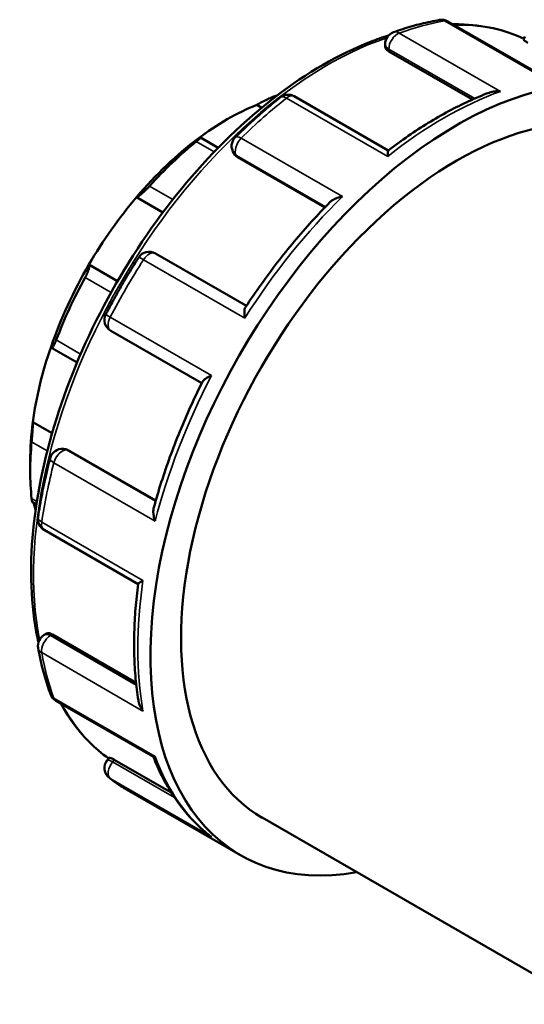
# Model space of a CAD drawing. Header units: millimetres. Extents: x -1 to 905, y -349 to 754.
# Tile 10 of 11: x 717 to 786, y 620 to 754. Entities that reach past the tile are written whole.
import ezdxf

# ---------------------------------------------------------------- set-up
doc = ezdxf.new("R2010")
doc.units = ezdxf.units.MM
doc.layers.add('Visible (ANSI)', color=7, linetype='Continuous', lineweight=50)
doc.layers.add('Visible Narrow (ANSI)', color=7, linetype='Continuous', lineweight=35)

msp = doc.modelspace()

# ---------------------------------------------------------------- linework, layer by layer
at = {"layer": 'Visible (ANSI)'}
for p, q in [((788.927, 746.198), (775.649, 753.844)), ((785.963, 751.354), (786.137, 751.802)), ((767.109, 750.403), (767.109, 750.777)), ((767.607, 749.777), (778.996, 743.218)), ((749.615, 742.494), (750.292, 742.104)), ((767.535, 736.289), (754.737, 743.658)), ((744.366, 736.648), (741.956, 738.035)), ((746.644, 735.704), (746.505, 735.903)), ((746.989, 735.394), (758.897, 728.537)), ((733.25, 729.931), (736.848, 727.859)), ((748.217, 715.149), (735.824, 722.286)), ((726.767, 720.753), (730.665, 718.509)), ((729.741, 711.742), (742.131, 704.607)), ((721.669, 709.442), (725.153, 707.436)), ((719.129, 699.329), (721.751, 697.819)), ((723.285, 695.673), (723.525, 695.651)), ((723.961, 695.509), (735.87, 688.651)), ((718.767, 694.043), (718.767, 692.659)), ((719.064, 688.43), (719.608, 688.117)), ((720.676, 684.655), (733.471, 677.287)), ((720.676, 670.351), (720.999, 670.537)), ((721.79, 670.421), (733.187, 663.858)), ((722.281, 661.401), (735.555, 653.757)), ((729.265, 653.297), (729.565, 653.67)), ((730.219, 653.375), (737.982, 648.905)), ((731.906, 649.308), (747.42, 640.374)), ((750.364, 645.487), (794.474, 620.086))]:
    msp.add_line(p, q, dxfattribs=at)
for centre, start, end in [((774.801, 752.371), 60.06401, 99.58771), ((768.809, 750.777), 109.76294, 180), ((753.889, 742.185), 60.06401, 128.39442), ((747.897, 736.878), 134.50319, 215.02709), ((734.976, 720.813), 60.06401, 147.4582), ((730.589, 713.215), 152.54122, 240.06401), ((723.13, 693.981), 84.76275, 165.47853), ((721.524, 686.128), 171.57095, 240.06401), ((721.524, 668.878), 119.93599, 190.13073), ((723.13, 662.874), 200.26097, 240.06401), ((730.589, 652.231), 141.19183, 232.30898)]:
    msp.add_arc(centre, 1.7, start, end, dxfattribs=at)
for centre, major_axis, start_param, end_param in [((776.863, 691.502), (29.443, 51.128), 5.8383909, 9.8758048), ((776.863, 691.502), (26.499, 46.016), 0, 3.1415927), ((746.811, 708.808), (19.791, 34.368), 0.5806115, 0.5888711), ((745.609, 709.5), (-18.943, -32.895), 3.7752436, 4.0748706), ((745.609, 709.5), (-18.943, -32.895), 4.0748706, 4.4035621), ((746.811, 708.808), (19.791, 34.368), 0.9780578, 1.2171896), ((745.609, 709.5), (-18.943, -32.895), 4.4035621, 4.7031891), ((745.609, 709.5), (-18.943, -32.895), 4.7031891, 5.0318807), ((746.811, 708.808), (19.791, 34.368), 1.6063764, 1.8455081), ((745.609, 709.5), (-18.943, -32.895), 5.0318807, 5.3315077), ((745.609, 709.5), (-18.943, -32.895), 5.3315077, 5.4958534), ((746.811, 708.808), (19.791, 34.368), 2.2346949, 2.4738267), ((745.609, 709.5), (-18.943, -32.895), 5.6914664, 5.7284559)]:
    msp.add_ellipse(centre, major_axis=major_axis, ratio=0.5780931, start_param=start_param, end_param=end_param, dxfattribs=at)
for points, knots in [([(774.518, 754.047), (774.106, 753.978), (773.692, 753.9), (772.861, 753.727), (772.445, 753.632), (771.608, 753.425), (771.189, 753.314), (770.348, 753.074), (769.927, 752.946), (769.082, 752.673), (768.658, 752.529), (768.234, 752.377)], [5.94475494, 5.94475494, 5.94475494, 5.94475494, 5.97540733, 5.97540733, 6.00605972, 6.00605972, 6.03671212, 6.03671212, 6.06736451, 6.06736451, 6.0980169, 6.0980169, 6.0980169, 6.0980169]), ([(786.021, 751.502), (783.366, 752.738), (780.41, 753.391), (776.959, 753.459), (776.644, 753.459), (776.327, 753.454)], [5.55012697, 5.55012697, 5.55012697, 5.55012697, 5.80757809, 5.80757809, 5.83331639, 5.83331639, 5.83331639, 5.83331639]), ([(767.579, 751.951), (766.759, 751.692), (765.935, 751.402), (760.822, 749.409), (756.456, 746.882), (747.971, 740.382), (743.854, 736.406), (736.286, 727.421), (732.835, 722.415), (726.941, 711.874), (724.497, 706.342), (720.859, 695.295), (719.667, 689.783), (718.667, 679.322), (718.862, 674.375), (719.799, 669.751), (719.843, 669.545), (719.888, 669.339)], [6.0612345, 6.0612345, 6.0612345, 6.0612345, 6.1235365, 6.1235365, 6.4462874, 6.4462874, 6.7695724, 6.7695724, 7.0922902, 7.0922902, 7.4147909, 7.4147909, 7.7375734, 7.7375734, 8.0609179, 8.0609179, 8.0761387, 8.0761387, 8.0761387, 8.0761387]), ([(767.607, 749.777), (767.456, 749.864), (767.325, 749.968), (767.152, 750.186), (767.109, 750.299), (767.109, 750.401), (767.109, 750.402), (767.109, 750.403)], [0, 0, 0, 0, 0.06395561, 0.06395561, 0.12791123, 0.12791123, 0.12840732, 0.12840732, 0.12840732, 0.12840732]), ([(786.548, 750.939), (786.397, 751.026), (786.26, 751.11), (786.061, 751.245), (785.998, 751.296), (785.965, 751.338), (785.961, 751.348), (785.964, 751.354)], [0, 0, 0, 0, 0.06395561, 0.06395561, 0.12791123, 0.12791123, 0.15400129, 0.15400129, 0.15400129, 0.15400129]), ([(752.233, 743.742), (752.15, 743.713), (752.055, 743.678), (751.85, 743.596), (751.74, 743.55), (751.402, 743.402), (751.164, 743.291), (750.694, 743.065), (750.434, 742.933), (749.977, 742.694), (749.778, 742.586), (749.615, 742.494)], [0.32049982, 0.32049982, 0.32049982, 0.32049982, 0.35664556, 0.35664556, 0.39279129, 0.39279129, 0.46508276, 0.46508276, 0.55304121, 0.55304121, 0.63564242, 0.63564242, 0.63564242, 0.63564242]), ([(781.251, 744.151), (780.337, 743.802), (779.42, 743.416), (777.582, 742.573), (776.662, 742.115), (774.823, 741.13), (773.904, 740.603), (772.07, 739.48), (771.156, 738.886), (769.335, 737.632), (768.428, 736.973), (767.527, 736.283)], [6.11656558, 6.11656558, 6.11656558, 6.11656558, 6.18249735, 6.18249735, 6.24842912, 6.24842912, 6.3143609, 6.3143609, 6.38029267, 6.38029267, 6.44622444, 6.44622444, 6.44622444, 6.44622444]), ([(781.251, 744.151), (781.278, 744.161), (781.306, 744.171), (781.56, 744.259), (781.801, 744.309), (782.297, 744.359), (782.556, 744.358), (782.813, 744.331), (782.816, 744.33), (782.818, 744.33)], [0.16690731, 0.16690731, 0.16690731, 0.16690731, 0.17564765, 0.17564765, 0.24807579, 0.24807579, 0.3241364, 0.3241364, 0.32495875, 0.32495875, 0.32495875, 0.32495875]), ([(752.833, 743.518), (752.417, 743.187), (752.001, 742.85), (751.173, 742.164), (750.761, 741.814), (749.939, 741.102), (749.53, 740.74), (748.716, 740.003), (748.311, 739.629), (747.505, 738.868), (747.104, 738.482), (746.705, 738.091)], [0.1851684, 0.1851684, 0.1851684, 0.1851684, 0.2158208, 0.2158208, 0.24647319, 0.24647319, 0.27712558, 0.27712558, 0.30777798, 0.30777798, 0.33843037, 0.33843037, 0.33843037, 0.33843037]), ([(741.603, 737.879), (741.718, 737.944), (741.816, 737.995), (741.947, 738.046), (741.974, 738.044), (741.938, 737.979), (741.887, 737.923), (741.743, 737.793), (741.685, 737.742), (741.549, 737.627), (741.472, 737.564), (741.388, 737.497)], [0.61113935, 0.61113935, 0.61113935, 0.61113935, 0.69374057, 0.69374057, 0.78169901, 0.78169901, 0.85399048, 0.85399048, 0.89013621, 0.89013621, 0.92628195, 0.92628195, 0.92628195, 0.92628195]), ([(767.456, 735.484), (767.456, 735.485), (767.456, 735.487), (767.456, 735.66), (767.46, 735.81), (767.473, 736.052), (767.483, 736.146), (767.505, 736.247), (767.515, 736.274), (767.527, 736.283)], [-0.00083028, -0.00083028, -0.00083028, -0.00083028, 0, 0, 0.07560311, 0.07560311, 0.14769859, 0.14769859, 0.19427211, 0.19427211, 0.19427211, 0.19427211]), ([(735.025, 731.443), (734.948, 731.357), (734.865, 731.268), (734.695, 731.091), (734.607, 731.003), (734.348, 730.749), (734.178, 730.595), (733.862, 730.324), (733.699, 730.198), (733.433, 730.018), (733.327, 729.96), (733.25, 729.931)], [0.32049982, 0.32049982, 0.32049982, 0.32049982, 0.35664556, 0.35664556, 0.39279129, 0.39279129, 0.46508276, 0.46508276, 0.55304121, 0.55304121, 0.63564242, 0.63564242, 0.63564242, 0.63564242]), ([(759.592, 729.251), (758.759, 728.406), (757.937, 727.537), (756.316, 725.753), (755.518, 724.838), (753.949, 722.965), (753.179, 722.008), (751.669, 720.054), (750.929, 719.058), (749.483, 717.032), (748.777, 716.001), (748.089, 714.956)], [0.36163345, 0.36163345, 0.36163345, 0.36163345, 0.4262689, 0.4262689, 0.49090434, 0.49090434, 0.55553978, 0.55553978, 0.62017523, 0.62017523, 0.68481067, 0.68481067, 0.68481067, 0.68481067]), ([(759.592, 729.251), (759.695, 729.354), (759.82, 729.45), (760.138, 729.647), (760.343, 729.743), (760.787, 729.905), (761.03, 729.971), (761.281, 730.018), (761.284, 730.018), (761.286, 730.019)], [0.12028521, 0.12028521, 0.12028521, 0.12028521, 0.17564765, 0.17564765, 0.24807579, 0.24807579, 0.3241364, 0.3241364, 0.32495875, 0.32495875, 0.32495875, 0.32495875]), ([(733.543, 721.727), (733.224, 721.226), (732.908, 720.722), (732.286, 719.707), (731.979, 719.197), (731.374, 718.171), (731.077, 717.655), (730.49, 716.619), (730.202, 716.098), (729.634, 715.052), (729.355, 714.526), (729.081, 713.999)], [0.70876718, 0.70876718, 0.70876718, 0.70876718, 0.73941957, 0.73941957, 0.77007197, 0.77007197, 0.80072436, 0.80072436, 0.83137675, 0.83137675, 0.86202915, 0.86202915, 0.86202915, 0.86202915]), ([(726.767, 720.753), (726.807, 720.728), (726.831, 720.67), (726.833, 720.476), (726.807, 720.336), (726.715, 720.028), (726.65, 719.85), (726.519, 719.551), (726.471, 719.446), (726.366, 719.233), (726.309, 719.125), (726.251, 719.02)], [0.61113935, 0.61113935, 0.61113935, 0.61113935, 0.69374057, 0.69374057, 0.78169901, 0.78169901, 0.85399048, 0.85399048, 0.89013621, 0.89013621, 0.92628195, 0.92628195, 0.92628195, 0.92628195]), ([(747.982, 713.477), (747.982, 713.479), (747.982, 713.482), (747.953, 713.707), (747.937, 713.921), (747.935, 714.304), (747.947, 714.477), (747.998, 714.76), (748.036, 714.875), (748.089, 714.956)], [-0.00083028, -0.00083028, -0.00083028, -0.00083028, 0, 0, 0.07560311, 0.07560311, 0.14769859, 0.14769859, 0.21428053, 0.21428053, 0.21428053, 0.21428053]), ([(722.319, 710.497), (722.277, 710.388), (722.235, 710.281), (722.151, 710.084), (722.109, 709.993), (721.99, 709.752), (721.919, 709.634), (721.794, 709.47), (721.735, 709.428), (721.65, 709.441), (721.621, 709.49), (721.605, 709.565)], [0.32049982, 0.32049982, 0.32049982, 0.32049982, 0.35664556, 0.35664556, 0.39279129, 0.39279129, 0.46508276, 0.46508276, 0.55304121, 0.55304121, 0.63564242, 0.63564242, 0.63564242, 0.63564242]), ([(742.236, 704.818), (742.278, 704.902), (742.356, 704.99), (742.57, 705.175), (742.715, 705.274), (743.052, 705.467), (743.248, 705.562), (743.461, 705.652), (743.463, 705.653), (743.466, 705.654)], [0.1118644, 0.1118644, 0.1118644, 0.1118644, 0.17564765, 0.17564765, 0.24807579, 0.24807579, 0.3241364, 0.3241364, 0.32495875, 0.32495875, 0.32495875, 0.32495875]), ([(742.236, 704.818), (741.674, 703.699), (741.135, 702.572), (740.102, 700.306), (739.609, 699.167), (738.672, 696.881), (738.228, 695.735), (737.389, 693.438), (736.995, 692.289), (736.259, 689.992), (735.917, 688.844), (735.602, 687.699)], [0.88598885, 0.88598885, 0.88598885, 0.88598885, 0.95062055, 0.95062055, 1.01525224, 1.01525224, 1.07988394, 1.07988394, 1.14451564, 1.14451564, 1.20914733, 1.20914733, 1.20914733, 1.20914733]), ([(719.129, 699.329), (719.13, 699.192), (719.128, 699.015), (719.112, 698.586), (719.099, 698.33), (719.068, 697.848), (719.05, 697.596), (719.02, 697.222), (719.009, 697.097), (718.988, 696.859), (718.978, 696.746), (718.968, 696.642)], [0.61113935, 0.61113935, 0.61113935, 0.61113935, 0.69374057, 0.69374057, 0.78169901, 0.78169901, 0.85399048, 0.85399048, 0.89013621, 0.89013621, 0.92628195, 0.92628195, 0.92628195, 0.92628195]), ([(721.484, 694.407), (721.344, 693.865), (721.21, 693.324), (720.953, 692.245), (720.831, 691.706), (720.6, 690.632), (720.49, 690.096), (720.284, 689.027), (720.187, 688.494), (720.005, 687.433), (719.921, 686.904), (719.843, 686.377)], [1.23236595, 1.23236595, 1.23236595, 1.23236595, 1.26301835, 1.26301835, 1.29367074, 1.29367074, 1.32432314, 1.32432314, 1.35497553, 1.35497553, 1.38562792, 1.38562792, 1.38562792, 1.38562792]), ([(718.968, 688.907), (718.978, 688.815), (718.988, 688.734), (719.009, 688.6), (719.02, 688.547), (719.042, 688.461), (719.054, 688.437), (719.064, 688.43)], [0.32049982, 0.32049982, 0.32049982, 0.32049982, 0.35664556, 0.35664556, 0.39279129, 0.39279129, 0.437329, 0.437329, 0.437329, 0.437329]), ([(735.785, 685.849), (735.784, 685.851), (735.783, 685.854), (735.699, 686.091), (735.635, 686.33), (735.554, 686.789), (735.533, 687.011), (735.542, 687.39), (735.562, 687.553), (735.602, 687.699)], [-0.00083028, -0.00083028, -0.00083028, -0.00083028, 0, 0, 0.07560311, 0.07560311, 0.14769859, 0.14769859, 0.20598639, 0.20598639, 0.20598639, 0.20598639]), ([(733.472, 677.297), (733.324, 676.171), (733.205, 675.055), (733.028, 672.848), (732.969, 671.757), (732.912, 669.605), (732.914, 668.543), (732.977, 666.455), (733.04, 665.428), (733.225, 663.411), (733.348, 662.422), (733.502, 661.454)], [1.40778388, 1.40778388, 1.40778388, 1.40778388, 1.47369795, 1.47369795, 1.53961201, 1.53961201, 1.60552608, 1.60552608, 1.67144015, 1.67144015, 1.73735422, 1.73735422, 1.73735422, 1.73735422]), ([(733.472, 677.297), (733.474, 677.311), (733.49, 677.332), (733.564, 677.401), (733.641, 677.458), (733.845, 677.593), (733.976, 677.673), (734.128, 677.761), (734.13, 677.762), (734.131, 677.763)], [0.13144002, 0.13144002, 0.13144002, 0.13144002, 0.17564765, 0.17564765, 0.24807579, 0.24807579, 0.3241364, 0.3241364, 0.32495875, 0.32495875, 0.32495875, 0.32495875]), ([(720.999, 670.537), (720.999, 670.537), (720.999, 670.537), (721.088, 670.588), (721.208, 670.608), (721.483, 670.568), (721.639, 670.508), (721.79, 670.421)], [-0.12807658, -0.12807658, -0.12807658, -0.12807658, -0.12791123, -0.12791123, -0.06395561, -0.06395561, 0, 0, 0, 0]), ([(719.851, 668.579), (719.93, 668.134), (720.016, 667.694), (720.201, 666.824), (720.301, 666.394), (720.512, 665.544), (720.624, 665.124), (720.862, 664.294), (720.988, 663.885), (721.252, 663.077), (721.39, 662.679), (721.535, 662.286)], [1.75596473, 1.75596473, 1.75596473, 1.75596473, 1.78661712, 1.78661712, 1.81726952, 1.81726952, 1.84792191, 1.84792191, 1.87857431, 1.87857431, 1.9092267, 1.9092267, 1.9092267, 1.9092267]), ([(722.922, 661.032), (723.4, 660.16), (723.919, 659.331), (725.894, 656.565), (727.567, 654.88), (729.46, 653.539)], [8.30271347, 8.30271347, 8.30271347, 8.30271347, 8.38326009, 8.38326009, 8.58714645, 8.58714645, 8.58714645, 8.58714645]), ([(734.131, 660.001), (734.13, 660.004), (734.128, 660.006), (733.978, 660.211), (733.849, 660.431), (733.646, 660.879), (733.569, 661.109), (733.515, 661.378), (733.508, 661.416), (733.502, 661.454)], [-0.00083028, -0.00083028, -0.00083028, -0.00083028, 0, 0, 0.07560311, 0.07560311, 0.14769859, 0.14769859, 0.15933454, 0.15933454, 0.15933454, 0.15933454]), ([(729.566, 653.67), (729.57, 653.675), (729.58, 653.677), (729.634, 653.67), (729.709, 653.642), (729.927, 653.538), (730.068, 653.462), (730.219, 653.375)], [-0.15391987, -0.15391987, -0.15391987, -0.15391987, -0.12791123, -0.12791123, -0.06395561, -0.06395561, 0, 0, 0, 0]), ([(735.545, 653.763), (735.891, 652.878), (736.272, 652.023), (737.102, 650.374), (737.551, 649.58), (738.517, 648.064), (739.033, 647.342), (740.129, 645.972), (740.709, 645.325), (741.931, 644.111), (742.573, 643.545), (743.243, 643.021)], [1.92447242, 1.92447242, 1.92447242, 1.92447242, 1.99458272, 1.99458272, 2.06498934, 2.06498934, 2.13539596, 2.13539596, 2.20580258, 2.20580258, 2.2762092, 2.2762092, 2.2762092, 2.2762092]), ([(735.555, 653.757), (735.564, 653.752), (735.576, 653.75), (735.633, 653.753), (735.698, 653.776), (735.783, 653.819), (735.784, 653.819), (735.785, 653.82)], [0.22064398, 0.22064398, 0.22064398, 0.22064398, 0.24807579, 0.24807579, 0.3241364, 0.3241364, 0.32495875, 0.32495875, 0.32495875, 0.32495875]), ([(729.55, 650.886), (729.7, 650.77), (729.852, 650.656), (730.158, 650.433), (730.312, 650.323), (730.624, 650.108), (730.781, 650.003), (731.098, 649.797), (731.258, 649.696), (731.58, 649.499), (731.742, 649.402), (731.906, 649.308)], [2.279563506, 2.279563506, 2.279563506, 2.279563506, 2.295276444, 2.295276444, 2.310989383, 2.310989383, 2.326702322, 2.326702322, 2.34241526, 2.34241526, 2.358128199, 2.358128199, 2.358128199, 2.358128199]), ([(743.466, 642.861), (743.463, 642.863), (743.461, 642.864), (743.385, 642.914), (743.313, 642.966), (743.243, 643.021)], [-0.00083028, -0.00083028, -0.00083028, -0.00083028, 0, 0, 0.026944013, 0.026944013, 0.026944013, 0.026944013])]:
    msp.add_open_spline(points, degree=3, knots=knots, dxfattribs=at)
for points in [[(746.989, 735.394), (746.853, 735.473), (746.732, 735.579), (746.644, 735.704)], [(723.525, 695.651), (723.676, 695.637), (723.827, 695.586), (723.961, 695.509)]]:
    msp.add_open_spline(points, degree=3, dxfattribs=at)
at = {"layer": 'Visible Narrow (ANSI)'}
for p, q in [((775.2, 753.912), (788.988, 745.972)), ((782.818, 744.33), (769.03, 752.27)), ((767.607, 749.777), (767.607, 750.085)), ((767.607, 750.085), (779.299, 743.352)), ((752.304, 743.701), (752.233, 743.742)), ((753.668, 743.424), (767.456, 735.484)), ((741.388, 737.497), (743.827, 736.092)), ((761.286, 730.019), (747.498, 737.959)), ((746.989, 735.394), (746.856, 735.584)), ((746.856, 735.584), (758.967, 728.61)), ((738.198, 729.616), (735.025, 731.443)), ((734.194, 721.417), (747.982, 713.477)), ((726.251, 719.02), (729.795, 716.979)), ((743.466, 705.654), (729.677, 713.594)), ((725.643, 708.584), (722.319, 710.497)), ((718.968, 696.642), (721.097, 695.416)), ((735.843, 688.555), (723.731, 695.53)), ((723.731, 695.53), (723.961, 695.509)), ((721.996, 693.789), (735.785, 685.849)), ((719.667, 688.504), (718.968, 688.907)), ((734.131, 677.763), (720.343, 685.703)), ((721.524, 670.267), (721.79, 670.421)), ((733.223, 663.531), (721.524, 670.267)), ((720.343, 667.942), (734.131, 660.001)), ((735.785, 653.82), (721.996, 661.76)), ((729.988, 653.089), (730.219, 653.375)), ((738.421, 648.233), (729.988, 653.089)), ((729.677, 650.802), (743.466, 642.861))]:
    msp.add_line(p, q, dxfattribs=at)
for centre, major_axis, ratio, start_param, end_param in [((761.349, 700.436), (29.443, 51.128), 0.5780931, 0.4450341, 0.5982961), ((774.801, 752.371), (-0.283, 1.676), 0.736492, 5.7371751, 6.2831853), ((774.801, 752.371), (0.848, 1.473), 0.5780931, 0, 0.4450341), ((759.279, 701.628), (28.265, 49.083), 0.5780931, 0.0523955, 0.3388814), ((768.809, 750.777), (-0.848, -1.473), 0.5780931, 3.7398887, 5.4958534), ((768.809, 750.777), (-0.575, 1.6), 0.6742338, 5.6115011, 6.2831853), ((759.279, 701.628), (28.265, 49.083), 0.5780931, 0.5809044, 2.5568216), ((768.809, 750.777), (-1.7, 0), 0.5758617, 0, 0.7853982), ((753.889, 742.185), (0.848, 1.473), 0.5780931, 0, 0.9686329), ((775.137, 692.496), (29.443, 51.128), 0.5780931, 0.5982961, 0.9686329), ((761.349, 700.436), (29.443, 51.128), 0.5780931, 0.9686329, 1.1218948), ((753.889, 742.185), (-1.056, 1.332), 0.4621877, 5.4224761, 6.2831853), ((747.897, 736.878), (-0.848, -1.473), 0.5780931, 4.2634875, 6.0194522), ((747.897, 736.878), (-1.191, 1.212), 0.3541119, 5.3787724, 6.2831853), ((747.897, 736.878), (-1.392, -0.976), 0.7877574, 0, 0.3525803), ((775.137, 692.496), (29.443, 51.128), 0.5780931, 1.1218948, 1.4922316), ((734.976, 720.813), (0.848, 1.473), 0.5780931, 0, 1.4922316), ((761.349, 700.436), (29.443, 51.128), 0.5780931, 1.4922316, 1.6454936), ((734.976, 720.813), (-1.433, 0.914), 0.0640406, 5.3302368, 6.2831853), ((730.589, 713.215), (-1.508, 0.784), 0.0608941, 0, 0.9530887), ((730.589, 713.215), (-0.848, -1.473), 0.5780931, 4.7870863, 6.2831853), ((775.137, 692.496), (29.443, 51.128), 0.5780931, 1.6454936, 2.0158304), ((723.13, 693.981), (0.848, 1.473), 0.5780931, 0.2598657, 2.0158304), ((723.13, 693.981), (0.155, 1.693), 0.7885742, 5.935257, 6.2831853), ((723.13, 693.981), (-1.645, 0.426), 0.3512662, 0, 0.9053135), ((761.349, 700.436), (29.443, 51.128), 0.5780931, 2.0158304, 2.1690924), ((721.524, 686.128), (-1.681, 0.249), 0.4595836, 0, 0.8620176), ((721.524, 686.128), (-0.848, -1.473), 0.5780931, 5.310685, 6.2831853), ((775.137, 692.496), (29.443, 51.128), 0.5780931, 2.1690924, 2.5394292), ((721.524, 668.878), (-0.848, -1.473), 0.5780931, 3.9250571, 5.6810218), ((721.524, 668.878), (-0.848, 1.473), 0.5780931, 5.4997209, 6.2831853), ((721.524, 668.878), (-1.673, -0.299), 0.6724514, 0, 0.6744383), ((761.349, 700.436), (29.443, 51.128), 0.5780931, 2.5394292, 2.6926912), ((723.13, 662.874), (-1.595, -0.589), 0.735128, 0, 0.5495975), ((723.13, 662.874), (-0.848, -1.473), 0.5780931, 5.8342838, 6.2831853), ((759.279, 701.628), (-28.265, -49.083), 0.5780931, 5.939253, 6.2268827), ((730.589, 652.231), (-1.324, 1.065), 0.2127125, 5.3454715, 6.2831853), ((730.589, 652.231), (-0.848, -1.473), 0.5780931, 4.4486559, 6.2046206), ((775.137, 692.496), (-29.443, -51.128), 0.5780931, 5.8342838, 6.2046206), ((730.589, 652.231), (-1.039, -1.345), 0.8134538, 0, 0.1103291), ((761.349, 700.436), (-29.443, -51.128), 0.5780931, 6.2046206, 6.2831853)]:
    msp.add_ellipse(centre, major_axis=major_axis, ratio=ratio, start_param=start_param, end_param=end_param, dxfattribs=at)

doc.saveas('drawing.dxf')
